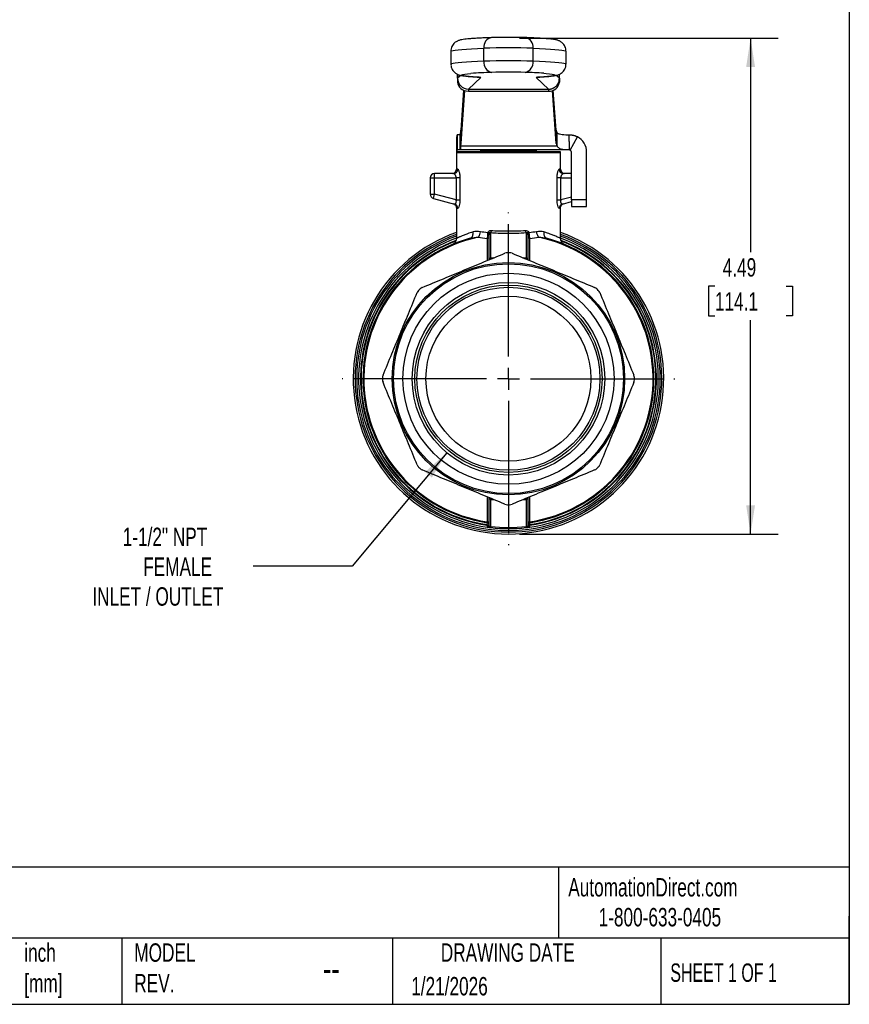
# Model space of a CAD drawing. Header units: inches. Extents: x 0.5 to 21.6, y 0.5 to 16.5.
# Tile 8 of 13: x 14 to 21.5, y 0.5 to 9.4. Entities that reach past the tile are written whole.
import ezdxf

# ---------------------------------------------------------------- set-up
doc = ezdxf.new("R2010")
doc.units = ezdxf.units.IN
doc.header["$LTSCALE"] = 2
doc.header["$MEASUREMENT"] = 0
doc.linetypes.add('SLD-Center', pattern=[0.75, 0.6, -0.05, 0.05, -0.05])
doc.linetypes.add('SLD-Solid', pattern=[0])
doc.layers.add('CENTER', color=40, linetype='SLD-Center')
doc.layers.add('DIMENSIONS', color=140, linetype='SLD-Solid', lineweight=25)
doc.layers.add('TEXT', color=140, linetype='SLD-Solid', lineweight=25)
doc.styles.add('SLDTEXTSTYLE0', font='TXT', dxfattribs={"width": 0.7})
doc.styles.add('SLDTEXTSTYLE1', font='TXT', dxfattribs={"width": 0.65})
doc.dimstyles.new('SLDDIMSTYLE0', dxfattribs={"dimtxt": 0.169922, "dimasz": 0.26, "dimexe": 0, "dimexo": 0.0625, "dimgap": 0.04248, "dimtad": 0, "dimtih": 1, "dimtoh": 1, "dimrnd": 1e-09, "dimzin": 12, "dimdsep": 46, "dimtxsty": 'SLDTEXTSTYLE0', "dimsah": 1, "dimcen": 0.09, "dimadec": 0, "dimazin": 3, "dimtfac": 1, "dimtofl": 0, "dimtmove": 0, "dimatfit": 3, "dimfxl": 0, "dimfrac": 2, "dimtolj": 1, "dimtzin": 12, "dimarcsym": 0})
doc.dimstyles.new('SLDDIMSTYLE1', dxfattribs={"dimtxt": 0.169922, "dimasz": 0.26, "dimexe": 0, "dimexo": 0.0625, "dimgap": 0.04248, "dimtad": 0, "dimtih": 1, "dimtoh": 1, "dimrnd": 1e-09, "dimzin": 12, "dimdsep": 46, "dimtxsty": 'SLDTEXTSTYLE0', "dimsah": 1, "dimcen": 0, "dimadec": 0, "dimazin": 3, "dimtfac": 1, "dimtofl": 0, "dimtmove": 0, "dimatfit": 3, "dimfxl": 0, "dimfrac": 2, "dimtolj": 1, "dimtzin": 12, "dimarcsym": 0})

# ---------------------------------------------------------------- blocks, each defined once
blk = doc.blocks.new('_D_4')
at = {"layer": 'DIMENSIONS'}
for p, q in [((17.8518, 5.4983), (16.9947, 4.4691)), ((16.9947, 4.4691), (16.0958, 4.4691))]:
    blk.add_line(p, q, dxfattribs=at)
blk.add_solid([(17.8518, 5.4983), (17.6547, 5.3241), (17.7161, 5.2729)], dxfattribs=at)
at = {"layer": 'DIMENSIONS', "attachment_point": 1, "style": 'SLDTEXTSTYLE0'}
for s, insert, char_height in [('1-1/2" NPT', (14.9134, 4.819), 0.16667), ('FEMALE', (15.0992, 4.549), 0.16667), ('INLET / OUTLET', (14.6378, 4.2789), 0.166667)]:
    blk.add_mtext(s, dxfattribs=dict(at, insert=insert, char_height=char_height))
blk = doc.blocks.new('_D_5')
at = {"layer": 'DIMENSIONS'}
for p, q in [((18.5102, 9.2549), (20.8551, 9.2549)), ((20.6051, 9.2549), (20.6051, 7.3163)), ((20.2819, 7.0082), (20.2249, 7.0082)), ((20.2249, 7.0082), (20.2249, 6.7381)), ((20.9282, 7.0082), (20.9853, 7.0082)), ((20.9853, 7.0082), (20.9853, 6.7381)), ((20.2249, 6.7381), (20.2819, 6.7381)), ((20.6051, 4.7614), (20.6051, 6.7001)), ((20.9853, 6.7381), (20.9282, 6.7381)), ((18.5102, 4.7614), (20.8551, 4.7614))]:
    blk.add_line(p, q, dxfattribs=at)
for points in [[(20.6051, 9.2549), (20.5651, 8.9949), (20.6451, 8.9949)], [(20.6051, 4.7614), (20.6451, 5.0214), (20.5651, 5.0214)]]:
    blk.add_solid(points, dxfattribs=at)
at = {"layer": 'DIMENSIONS', "char_height": 0.16667, "attachment_point": 1, "style": 'SLDTEXTSTYLE0'}
for s, insert in [('4.49', (20.3526, 7.2611)), ('114.1', (20.2819, 6.953))]:
    blk.add_mtext(s, dxfattribs=dict(at, insert=insert))
blk = doc.blocks.new('SW_CENTERMARKSYMBOL_0')
at = {"layer": 'CENTER', "color": 0}
for p, q in [((0, 0.2), (0, 1.5075)), ((0, 0), (0, 0.1)), ((-0.2, 0), (-1.5075, 0)), ((0, 0), (-0.1, 0)), ((0, 0), (0, -0.1)), ((0, 0), (0.1, 0)), ((0.2, 0), (1.5075, 0)), ((0, -0.2), (0, -1.5075))]:
    blk.add_line(p, q, dxfattribs=at)

msp = doc.modelspace()

# ---------------------------------------------------------------- linework, layer by layer
for p, q in [((17.8885, 9.1373), (17.8885, 9.0193)), ((18.187, 9.0458), (18.187, 9.1638)), ((18.6335, 9.0458), (18.6335, 9.1638)), ((18.9318, 9.0193), (18.9318, 9.1373)), ((17.9485, 8.8909), (17.9485, 8.9274)), ((17.9485, 8.9274), (17.9485, 8.8558)), ((18.8716, 8.8909), (18.8716, 8.9274)), ((17.9772, 8.918), (17.9485, 8.8909)), ((18.047, 8.7925), (18.1595, 8.8989)), ((18.6609, 8.8989), (18.7731, 8.7925)), ((18.6945, 8.9028), (18.6888, 8.9027)), ((18.8716, 8.8909), (18.843, 8.918)), ((18.0039, 8.7834), (17.9771, 8.4203)), ((18.0124, 8.7804), (17.9771, 8.301)), ((18.047, 8.7925), (18.7731, 8.7925)), ((18.047, 8.7753), (18.7731, 8.7753)), ((18.8433, 8.301), (18.808, 8.7805)), ((18.8433, 8.4203), (18.8165, 8.7836)), ((17.9771, 8.4203), (17.9759, 8.398)), ((17.9759, 8.398), (17.9759, 8.2787)), ((17.9771, 8.301), (17.9771, 8.4203)), ((18.8433, 8.301), (18.8433, 8.4203)), ((18.8515, 8.2787), (18.8515, 8.398)), ((17.9445, 8.3795), (17.9445, 8.2418)), ((17.973, 8.3795), (17.9445, 8.3795)), ((17.973, 8.2418), (17.973, 8.3795)), ((17.9771, 8.301), (17.9759, 8.2787)), ((18.9614, 8.3189), (18.9614, 8.3795)), ((18.9614, 8.3189), (18.9614, 8.2418)), ((18.9706, 8.2394), (19.0353, 8.3611)), ((17.9378, 8.2201), (17.9378, 8.0666)), ((17.9378, 8.2201), (18.4102, 8.2201)), ((18.8824, 8.226), (17.9381, 8.226)), ((17.973, 8.2418), (17.9445, 8.2418)), ((18.9614, 8.2418), (17.973, 8.2418)), ((17.9759, 8.2787), (18.8515, 8.2787)), ((18.1553, 8.2339), (18.1553, 8.226)), ((18.1553, 8.2339), (18.6651, 8.2339)), ((18.4102, 8.2201), (18.8826, 8.2201)), ((18.6651, 8.226), (18.6651, 8.2339)), ((18.8826, 8.0666), (18.8826, 8.2201)), ((18.9614, 8.2418), (18.9614, 8.2418)), ((18.9811, 7.789), (18.9811, 8.2221)), ((19.1189, 7.789), (19.1189, 8.2221)), ((17.9497, 8.0666), (17.9378, 8.0666)), ((18.8826, 8.0666), (18.8707, 8.0666)), ((17.7015, 7.9878), (17.7409, 7.9878)), ((17.7015, 7.9878), (17.7015, 7.8409)), ((17.7409, 7.9878), (17.7409, 8.0272)), ((17.9113, 8.0272), (17.7409, 8.0272)), ((17.7409, 7.8409), (17.7409, 7.9878)), ((17.7409, 7.9878), (17.9361, 7.9878)), ((17.9361, 7.9878), (17.9361, 7.7885)), ((17.9726, 7.7885), (17.9726, 7.9878)), ((18.8478, 7.9878), (18.8478, 7.7885)), ((18.8843, 7.7885), (18.8843, 7.9878)), ((18.8843, 7.9878), (18.9811, 7.9878)), ((18.9811, 8.0272), (18.9091, 8.0272)), ((17.7015, 7.8409), (17.7409, 7.8409)), ((17.7307, 7.8028), (17.7409, 7.8409)), ((17.7307, 7.8028), (17.9215, 7.7517)), ((17.9361, 7.7885), (17.7409, 7.8409)), ((18.9811, 7.8145), (18.8843, 7.7885)), ((18.8989, 7.7517), (18.9811, 7.7737)), ((19.1189, 7.789), (18.9811, 7.789)), ((18.9811, 7.789), (18.9811, 7.73)), ((19.1189, 7.73), (19.1189, 7.789)), ((17.9378, 7.7171), (17.9378, 7.4379)), ((18.8826, 7.4379), (18.8826, 7.7171)), ((18.9811, 7.73), (19.1189, 7.73)), ((18.2159, 7.4404), (18.2164, 7.2392)), ((18.233, 7.4662), (18.233, 7.2453)), ((18.2504, 7.2622), (18.2504, 7.4832)), ((18.57, 7.4832), (18.57, 7.2622)), ((18.5874, 7.2453), (18.5874, 7.4662)), ((18.604, 7.2392), (18.6045, 7.4404)), ((18.2753, 7.2636), (18.2504, 7.2622)), ((18.57, 7.2622), (18.5451, 7.2636)), ((18.2164, 5.0986), (18.2159, 4.8724)), ((18.233, 5.0925), (18.233, 4.8449)), ((18.5874, 4.8449), (18.5874, 5.0925)), ((18.6045, 4.8724), (18.604, 5.0986)), ((18.2504, 4.8279), (18.2504, 5.0756)), ((18.2504, 5.0756), (18.2753, 5.0742)), ((18.5451, 5.0742), (18.57, 5.0756)), ((18.57, 5.0756), (18.57, 4.8279)), ((18.2154, 4.847), (18.2154, 4.8422)), ((18.605, 4.8422), (18.605, 4.847))]:
    msp.add_line(p, q)
at = {"flags": 128}
for points in [[(17.8885, 9.1373), (17.8889, 9.1383), (17.8946, 9.1414), (17.9076, 9.1445), (17.9277, 9.1475), (17.9547, 9.1505), (17.9886, 9.1534), (18.029, 9.1562), (18.0757, 9.1589), (18.1285, 9.1614), (18.187, 9.1638)], [(18.6335, 9.1638), (18.6919, 9.1614), (18.7447, 9.1589), (18.7914, 9.1562), (18.8318, 9.1534), (18.8657, 9.1505), (18.8927, 9.1475), (18.9128, 9.1445), (18.9258, 9.1414), (18.9315, 9.1383), (18.9318, 9.1373)], [(18.187, 9.0458), (18.1285, 9.0434), (18.0757, 9.0408), (18.029, 9.0382), (17.9886, 9.0354), (17.9547, 9.0325), (17.9277, 9.0295), (17.9076, 9.0265), (17.8946, 9.0234), (17.8889, 9.0202), (17.8885, 9.0193)], [(18.9318, 9.0193), (18.9315, 9.0202), (18.9258, 9.0234), (18.9128, 9.0264), (18.8927, 9.0295), (18.8657, 9.0325), (18.8318, 9.0354), (18.7914, 9.0382), (18.7447, 9.0408), (18.6919, 9.0434), (18.6335, 9.0458)], [(18.1315, 8.9027), (18.0899, 8.9054), (18.055, 8.9082), (18.0271, 8.9111), (18.0065, 8.914), (17.9931, 8.917), (17.9873, 8.9201), (17.9889, 8.9231), (17.998, 8.9261), (18.0145, 8.9291), (18.0384, 8.9321), (18.0686, 8.9348)], [(18.7314, 8.9364), (18.7511, 8.9349), (18.782, 8.9321), (18.8059, 8.9291), (18.8224, 8.9261), (18.8315, 8.9231), (18.8331, 8.9201), (18.8272, 8.917), (18.8139, 8.914), (18.7932, 8.9111), (18.7653, 8.9082), (18.7304, 8.9054), (18.6888, 8.9027)], [(17.9485, 8.8909), (17.9485, 8.8899), (17.9485, 8.8879), (17.9485, 8.8849), (17.9485, 8.8809), (17.9485, 8.876), (17.9485, 8.8702), (17.9485, 8.8634), (17.9485, 8.8558)], [(18.1251, 8.9052), (18.1403, 8.9008), (18.1595, 8.8989)], [(18.6609, 8.8989), (18.68, 8.9008), (18.6806, 8.901)], [(18.8716, 8.8909), (18.8716, 8.8899), (18.8716, 8.8879), (18.8716, 8.8849), (18.8716, 8.8809), (18.8716, 8.876), (18.8716, 8.8702), (18.8716, 8.8634), (18.8716, 8.8558)], [(18.047, 8.7925), (18.047, 8.792), (18.047, 8.791), (18.047, 8.7896), (18.047, 8.7876), (18.047, 8.7852), (18.047, 8.7824), (18.047, 8.779), (18.047, 8.7753)], [(18.7731, 8.7925), (18.7731, 8.792), (18.7731, 8.791), (18.7731, 8.7896), (18.7731, 8.7876), (18.7731, 8.7852), (18.7731, 8.7824), (18.7731, 8.779), (18.7731, 8.7753)]]:
    msp.add_lwpolyline(points, dxfattribs=at)
for radius in [1.0531, 1.0413, 0.9567, 0.8726, 0.8488, 0.8292, 0.748]:
    msp.add_circle((18.4102, 6.1689), radius)
for centre, radius, start, end in [((18.2713, 9.1756), 0.0851, 98.29498, 187.96675), ((18.4102, 4.4868), 4.7754, 88.18503, 91.81481), ((18.5492, 9.1756), 0.0851, 352.03472, 81.70741), ((18.4102, 2.1128), 7.0546, 88.18637, 91.81347), ((18.278, 9.0348), 0.0917, 173.11396, 258.02352), ((18.4102, 1.9947), 7.0546, 88.18638, 91.81346), ((18.5424, 9.0348), 0.0917, 281.97369, 6.88481), ((18.4014, 4.5082), 4.4391, 91.83846, 94.29946), ((18.4102, 4.1721), 4.7754, 88.18503, 91.81482), ((18.3915, 3.9314), 5.0166, 86.11533, 88.05903), ((18.1368, 8.8368), 0.0662, 69.97277, 94.58075), ((18.6835, 8.8367), 0.0662, 85.42651, 110.01507), ((18.7813, 8.8658), 0.0909, 264.85201, 353.65115), ((18.889, 8.4244), 0.0459, 185.12148, 215.15298), ((18.889, 8.3051), 0.0459, 185.12148, 215.15298), ((18.9614, 8.2221), 0.1575, 0, 61.98984), ((17.9968, 8.2201), 0.0591, 174.30795, 180), ((18.1632, 8.2339), 0.00787, 90, 180), ((18.6573, 8.2339), 0.00787, 360, 90), ((18.8236, 8.2201), 0.0591, 0, 5.69205), ((18.9614, 8.2221), 0.0197, 0, 61.98984), ((17.8984, 8.0666), 0.0394, 270, 0), ((18.922, 8.0666), 0.0394, 180, 270), ((17.7409, 7.9878), 0.0394, 90, 180), ((17.7409, 7.8409), 0.0394, 180, 255), ((18.4102, 6.1689), 1.4075, 109.61294, 270), ((18.4102, 6.1689), 1.4075, 270, 70.38706), ((18.4102, 6.1689), 1.3902, 109.86717, 270), ((18.4102, 6.1689), 1.3756, 110.08735, 270), ((18.4102, 6.1689), 1.3583, 110.40504, 261.78679), ((18.4102, 6.1689), 1.341, 110.82679, 261.646), ((18.4102, 6.1689), 1.3362, 111.04897, 261.61623), ((18.4102, 6.1689), 1.3189, 105.20626, 261.54348), ((18.4102, 6.1689), 1.311, 102.0692, 261.47581), ((18.1846, 7.4234), 0.0778, 58.77036, 61.58789), ((18.4102, 6.1689), 1.3902, 270, 70.13283), ((18.4102, 6.1689), 1.3756, 270, 69.91265), ((18.6358, 7.4234), 0.0778, 118.41211, 121.22964), ((18.4102, 6.1689), 1.3583, 278.21321, 69.64559), ((18.4102, 6.1689), 1.3189, 278.45652, 74.79374), ((18.4102, 6.1689), 1.311, 278.52419, 77.9308), ((18.4102, 6.1689), 1.341, 278.354, 69.15614), ((18.4102, 6.1689), 1.3362, 278.38377, 68.97917), ((18.4102, 6.1689), 1.1417, 89.4864, 90.5136), ((18.4102, 6.1689), 1.1417, 134.4864, 135.5136), ((18.4102, 6.1689), 1.1417, 44.4864, 45.5136), ((18.4102, 6.1689), 1.1417, 179.4864, 180.5136), ((18.4102, 6.1689), 1.1417, 359.4864, 0.5136), ((18.4102, 6.1689), 1.1417, 224.4864, 225.5136), ((18.4102, 6.1689), 1.1417, 314.4864, 315.5136), ((18.4102, 6.1689), 1.1417, 269.4864, 270.5136)]:
    msp.add_arc(centre, radius, start, end)
for centre, major_axis, ratio, start_param, end_param in [((18.047, 8.8909), (0.0985, -0.0001), 0.998713, 3.142118, 4.712914), ((18.047, 8.8558), (0.0985, 0), 0.817064, 3.14166, 4.712456)]:
    msp.add_ellipse(centre, major_axis=major_axis, ratio=ratio, start_param=start_param, end_param=end_param)
for points, knots in [([(18.2553, 9.2598), (18.246, 9.2594), (18.2188, 9.2584), (18.1771, 9.2566), (18.1321, 9.2542), (18.0919, 9.2518), (18.0566, 9.2491), (18.0259, 9.2463), (17.999, 9.2429), (17.9802, 9.2397), (17.9644, 9.2356), (17.9533, 9.2316), (17.9417, 9.2262), (17.9287, 9.218), (17.9149, 9.2059), (17.9023, 9.1895), (17.8931, 9.1693), (17.8884, 9.1512), (17.8891, 9.1403), (17.8893, 9.1372)], [0, 0, 0, 0, 0.049393, 0.143915, 0.238696, 0.333967, 0.430069, 0.52772, 0.628744, 0.739652, 0.78663, 0.819655, 0.848372, 0.875328, 0.902217, 0.930041, 0.958835, 0.988168, 1, 1, 1, 1]), ([(18.9312, 9.1373), (18.9313, 9.1404), (18.9319, 9.1514), (18.9273, 9.1693), (18.9184, 9.1888), (18.9068, 9.2043), (18.8943, 9.2159), (18.8822, 9.2242), (18.8711, 9.2299), (18.8607, 9.234), (18.85, 9.2372), (18.8367, 9.2403), (18.819, 9.2433), (18.7947, 9.2462), (18.764, 9.2491), (18.7283, 9.2518), (18.6869, 9.2543), (18.641, 9.2567), (18.5998, 9.2585), (18.5735, 9.2595), (18.5651, 9.2598)], [0, 0, 0, 0, 0.011896, 0.041821, 0.069248, 0.094967, 0.119569, 0.143958, 0.1697, 0.199142, 0.236207, 0.287737, 0.371428, 0.471846, 0.566945, 0.667546, 0.76491, 0.860795, 0.955911, 1, 1, 1, 1]), ([(17.8893, 9.0192), (17.8892, 9.0138), (17.8891, 9.0007), (17.8953, 8.9814), (17.9051, 8.963), (17.9171, 8.9487), (17.9296, 8.938), (17.9414, 8.9306), (17.9523, 8.9254), (17.9626, 8.9217), (17.9737, 8.9186), (17.9888, 8.9154), (18.0088, 8.9124), (18.036, 8.9094), (18.0681, 8.9066), (18.0986, 8.9045), (18.1193, 8.9032), (18.1258, 8.9028)], [0, 0, 0, 0, 0.027482, 0.066614, 0.102687, 0.136705, 0.169479, 0.202535, 0.238086, 0.279883, 0.333937, 0.411681, 0.548319, 0.680121, 0.806113, 0.939198, 1, 1, 1, 1]), ([(18.6945, 8.9028), (18.7016, 8.9033), (18.7225, 8.9045), (18.7533, 8.9067), (18.7855, 8.9095), (18.8133, 8.9126), (18.8343, 8.9158), (18.8507, 8.9195), (18.864, 8.9238), (18.8762, 8.9291), (18.8889, 8.9366), (18.9027, 8.9479), (18.9157, 8.9635), (18.9258, 8.983), (18.9314, 9.0022), (18.9312, 9.0146), (18.9312, 9.0192)], [0, 0, 0, 0, 0.066423, 0.195358, 0.325642, 0.459414, 0.602254, 0.693421, 0.750151, 0.789181, 0.825598, 0.861633, 0.898657, 0.937094, 0.976368, 1, 1, 1, 1]), ([(18.1258, 8.9028), (18.1283, 8.9027), (18.1341, 8.9023), (18.1394, 8.9018), (18.1397, 8.9018), (18.1398, 8.9018)], [0, 0, 0, 0, 0.328496, 0.764106, 1, 1, 1, 1]), ([(18.6805, 8.9018), (18.6804, 8.9018), (18.68, 8.9017), (18.6834, 8.9021), (18.6888, 8.9025), (18.6934, 8.9028), (18.6945, 8.9028)], [0, 0, 0, 0, 0.087303, 0.423354, 0.857301, 1, 1, 1, 1]), ([(18.7731, 8.7925), (18.7752, 8.7925), (18.7793, 8.7926), (18.7854, 8.7932), (18.7912, 8.7941), (18.7968, 8.7953), (18.8021, 8.7968), (18.8071, 8.7985), (18.8119, 8.8004), (18.8164, 8.8024), (18.8206, 8.8046), (18.8245, 8.8069), (18.8282, 8.8093), (18.8316, 8.8117), (18.8347, 8.8141), (18.8376, 8.8165), (18.8403, 8.8189), (18.8419, 8.8205), (18.8459, 8.8245), (18.8518, 8.8312), (18.8591, 8.8423), (18.8647, 8.854), (18.8687, 8.8662), (18.8711, 8.8785), (18.8714, 8.8868), (18.8716, 8.8909)], [0, 0, 0, 0, 0.040608, 0.07997, 0.118085, 0.154954, 0.190575, 0.224951, 0.258079, 0.289961, 0.320596, 0.349985, 0.378126, 0.405021, 0.430669, 0.455071, 0.478225, 0.500133, 0.500259, 0.58735, 0.672918, 0.756966, 0.839495, 0.920505, 1, 1, 1, 1]), ([(17.973, 8.3795), (17.9735, 8.3795), (17.974, 8.3811), (17.9749, 8.3874), (17.9754, 8.392), (17.9759, 8.398)], [0, 0, 0, 0, 0.0918336, 0.0918336, 0.1836671, 0.1836671, 0.1836671, 0.1836671]), ([(18.8515, 8.398), (18.854, 8.3954), (18.8569, 8.3933), (18.8636, 8.3896), (18.8674, 8.388), (18.8794, 8.3842), (18.8884, 8.3827), (18.908, 8.3806), (18.9182, 8.3802), (18.9393, 8.3796), (18.9502, 8.3796), (18.9614, 8.3796)], [0, 0, 0, 0, 0.125, 0.125, 0.25, 0.25, 0.5, 0.5, 0.75, 0.75, 1, 1, 1, 1]), ([(17.9411, 8.226), (17.9413, 8.2401), (17.9417, 8.2695), (17.9423, 8.3105), (17.943, 8.347), (17.9438, 8.3741), (17.9443, 8.3777), (17.9445, 8.3795)], [0, 0, 0, 0, 0.173647, 0.363279, 0.552902, 0.776417, 1, 1, 1, 1]), ([(18.9614, 8.3795), (18.9639, 8.3795), (18.969, 8.3794), (18.9766, 8.3789), (18.9842, 8.378), (18.9917, 8.3767), (18.9993, 8.375), (19.0067, 8.373), (19.014, 8.3705), (19.0213, 8.3678), (19.0284, 8.3647), (19.033, 8.3623), (19.0353, 8.3611)], [0, 0, 0, 0, 0.09923, 0.198585, 0.298084, 0.397741, 0.497576, 0.597605, 0.697846, 0.798314, 0.899026, 1, 1, 1, 1]), ([(17.9445, 8.2418), (17.9442, 8.2414), (17.9436, 8.2406), (17.9426, 8.2353), (17.942, 8.2301), (17.9416, 8.2269), (17.9415, 8.226)], [0, 0, 0, 0, 0.321525, 0.64299, 0.896322, 1, 1, 1, 1]), ([(17.9759, 8.2787), (17.9754, 8.2666), (17.9749, 8.2574), (17.974, 8.2449), (17.9735, 8.2418), (17.973, 8.2418)], [0, 0, 0, 0, 0.1835574, 0.1835574, 0.3671149, 0.3671149, 0.3671149, 0.3671149]), ([(18.9614, 8.2418), (18.954, 8.2418), (18.947, 8.2419), (18.9335, 8.2422), (18.9271, 8.2425), (18.915, 8.2434), (18.9094, 8.244), (18.8988, 8.2457), (18.8939, 8.2468), (18.8802, 8.2509), (18.8727, 8.2546), (18.8601, 8.2648), (18.8552, 8.2711), (18.8515, 8.2787)], [0, 0, 0, 0, 0.125, 0.125, 0.25, 0.25, 0.375, 0.375, 0.5, 0.5, 0.75, 0.75, 1, 1, 1, 1]), ([(18.9706, 8.2394), (18.9701, 8.2397), (18.9692, 8.2402), (18.9676, 8.2408), (18.9661, 8.2412), (18.9645, 8.2415), (18.9629, 8.2417), (18.9619, 8.2417), (18.9614, 8.2418)], [0, 0, 0, 0, 0.14612, 0.295814, 0.452974, 0.620973, 0.802582, 1, 1, 1, 1]), ([(17.9113, 8.0272), (17.9213, 8.0272), (17.9313, 8.0314), (17.9455, 8.046), (17.9497, 8.0562), (17.9497, 8.0666)], [0, 0, 0, 0, 0.5, 0.5, 1, 1, 1, 1]), ([(17.9726, 7.9878), (17.9726, 7.9998), (17.9704, 8.0238), (17.9612, 8.0564), (17.9534, 8.0666), (17.9497, 8.0666)], [0, 0, 0, 0, 0.0913555, 0.1827109, 0.3197441, 0.3197441, 0.3197441, 0.3197441]), ([(18.8707, 8.0666), (18.867, 8.0666), (18.8593, 8.0565), (18.85, 8.0239), (18.8478, 7.9998), (18.8478, 7.9878)], [0, 0, 0, 0, 0.1370739, 0.2284564, 0.319839, 0.319839, 0.319839, 0.319839]), ([(18.8707, 8.0666), (18.8707, 8.0562), (18.8749, 8.046), (18.8891, 8.0314), (18.8991, 8.0272), (18.9091, 8.0272)], [0, 0, 0, 0, 0.5, 0.5, 1, 1, 1, 1]), ([(17.9361, 7.9878), (17.9361, 7.9888), (17.9361, 7.9908), (17.9358, 7.9939), (17.9353, 7.997), (17.9346, 8), (17.9334, 8.0043), (17.9311, 8.0098), (17.9278, 8.0153), (17.9237, 8.0204), (17.9198, 8.024), (17.9161, 8.0261), (17.9135, 8.027), (17.912, 8.0271), (17.9113, 8.0272)], [0, 0, 0, 0, 0.04477, 0.090502, 0.137367, 0.185527, 0.23513, 0.348617, 0.481919, 0.578049, 0.742115, 0.843522, 0.929473, 1, 1, 1, 1]), ([(17.9726, 7.9878), (17.9697, 7.9878), (17.9646, 7.9878), (17.9517, 7.9878), (17.9439, 7.9878), (17.9361, 7.9878)], [0, 0, 0, 0, 0.5, 0.5, 1, 1, 1, 1]), ([(18.8843, 7.9878), (18.8765, 7.9878), (18.8687, 7.9878), (18.8558, 7.9878), (18.8507, 7.9878), (18.8478, 7.9878)], [0, 0, 0, 0, 0.5, 0.5, 1, 1, 1, 1]), ([(18.9091, 8.0272), (18.9086, 8.0272), (18.9076, 8.0271), (18.9058, 8.0266), (18.9037, 8.0258), (18.9004, 8.0238), (18.8968, 8.0205), (18.8941, 8.0171), (18.8917, 8.0139), (18.8894, 8.0098), (18.8868, 8.0037), (18.8853, 7.9981), (18.8844, 7.9929), (18.8843, 7.9895), (18.8843, 7.9878)], [0, 0, 0, 0, 0.0511771, 0.1107434, 0.1787167, 0.2551082, 0.418565, 0.5124963, 0.5181813, 0.6514186, 0.7648258, 0.8467844, 0.9249278, 1, 1, 1, 1]), ([(17.9215, 7.7517), (17.9221, 7.7516), (17.9233, 7.7513), (17.9251, 7.7515), (17.9268, 7.752), (17.9284, 7.7528), (17.9299, 7.7539), (17.9313, 7.7552), (17.9325, 7.7567), (17.9336, 7.7583), (17.9343, 7.7595), (17.9354, 7.7618), (17.9368, 7.7658), (17.9377, 7.7728), (17.9377, 7.7806), (17.9367, 7.7859), (17.9361, 7.7885)], [0, 0, 0, 0, 0.069458, 0.135447, 0.198003, 0.257166, 0.312988, 0.365525, 0.414849, 0.461046, 0.504219, 0.506506, 0.629792, 0.751072, 0.873463, 1, 1, 1, 1]), ([(17.9361, 7.7885), (17.9439, 7.7885), (17.9517, 7.7885), (17.9646, 7.7885), (17.9697, 7.7885), (17.9726, 7.7885)], [0, 0, 0, 0, 0.5, 0.5, 1, 1, 1, 1]), ([(17.9497, 7.7137), (17.9545, 7.7123), (17.9667, 7.7286), (17.9726, 7.7707), (17.9726, 7.7885)], [0, 0, 0, 0, 0.1808212, 0.3164371, 0.3164371, 0.3164371, 0.3164371]), ([(18.8478, 7.7885), (18.8478, 7.7797), (18.8488, 7.7619), (18.8563, 7.7252), (18.8659, 7.7123), (18.8707, 7.7137)], [0, 0, 0, 0, 0.0677878, 0.1355757, 0.3163433, 0.3163433, 0.3163433, 0.3163433]), ([(18.8478, 7.7885), (18.8507, 7.7885), (18.8558, 7.7885), (18.8687, 7.7885), (18.8765, 7.7885), (18.8843, 7.7885)], [0, 0, 0, 0, 0.5, 0.5, 1, 1, 1, 1]), ([(18.8843, 7.7885), (18.884, 7.7873), (18.8835, 7.7849), (18.883, 7.7813), (18.8827, 7.7778), (18.8827, 7.7744), (18.8829, 7.7712), (18.8833, 7.7681), (18.8839, 7.7652), (18.8848, 7.7625), (18.8861, 7.7594), (18.8882, 7.756), (18.8913, 7.7531), (18.895, 7.7512), (18.8976, 7.7515), (18.8989, 7.7517)], [0, 0, 0, 0, 0.057602, 0.113926, 0.169218, 0.223738, 0.277758, 0.331557, 0.385417, 0.43962, 0.494442, 0.59715, 0.715147, 0.849246, 1, 1, 1, 1]), ([(17.9086, 7.7552), (17.9127, 7.7536), (17.9208, 7.7506), (17.9302, 7.7415), (17.9366, 7.73), (17.9374, 7.7214), (17.9378, 7.7171)], [0, 0, 0, 0, 0.250088, 0.500001, 0.749914, 1, 1, 1, 1]), ([(18.8826, 7.7171), (18.883, 7.7214), (18.8839, 7.73), (18.8902, 7.7415), (18.8997, 7.7506), (18.9077, 7.7536), (18.9118, 7.7552)], [0, 0, 0, 0, 0.250086, 0.499999, 0.749912, 1, 1, 1, 1]), ([(18.0889, 7.4986), (18.072, 7.4932), (18.0422, 7.4838), (18.0111, 7.472), (17.9911, 7.4637), (17.9773, 7.458), (17.9665, 7.4533), (17.9576, 7.4494), (17.9505, 7.4462), (17.945, 7.4437), (17.9399, 7.4413), (17.9368, 7.4399), (17.9379, 7.4404), (17.9379, 7.4404)], [0, 0, 0, 0, 0.187993, 0.329759, 0.425262, 0.502366, 0.576956, 0.649062, 0.718714, 0.785945, 0.850794, 0.991696, 1, 1, 1, 1]), ([(18.0643, 7.4416), (18.0743, 7.4444), (18.0888, 7.4602), (18.0906, 7.4871), (18.0889, 7.4986)], [0, 0, 0, 0, 0.571429, 1, 1, 1, 1]), ([(18.1361, 7.4509), (18.142, 7.4569), (18.1514, 7.4724), (18.1561, 7.4924), (18.157, 7.5009)], [0, 0, 0, 0, 0.571429, 1, 1, 1, 1]), ([(18.2535, 7.5093), (18.2463, 7.5098), (18.2353, 7.5074), (18.2261, 7.4993), (18.2232, 7.4949), (18.2223, 7.4932), (18.2218, 7.4923), (18.2217, 7.4919)], [-0.1058145, -0.1058145, -0.1058145, -0.1058145, -0.0453491, -0.0151164, -0.0075582, -0.0037791, 0, 0, 0, 0]), ([(18.2535, 7.5093), (18.2532, 7.5055), (18.2522, 7.4987), (18.2502, 7.4939), (18.2493, 7.4924)], [0, 0, 0, 0, 0.571429, 1, 1, 1, 1]), ([(18.5669, 7.5093), (18.5097, 7.5054), (18.4022, 7.503), (18.2964, 7.5064), (18.2535, 7.5093)], [0, 0, 0, 0, 0.482313, 0.8440478, 0.8440478, 0.8440478, 0.8440478]), ([(18.5988, 7.4919), (18.5986, 7.4923), (18.5982, 7.4932), (18.5972, 7.4949), (18.5954, 7.4977), (18.5909, 7.5025), (18.5814, 7.5083), (18.5723, 7.5097), (18.5669, 7.5093)], [0, 0, 0, 0, 0.0037791, 0.0075582, 0.0151164, 0.0302327, 0.0604654, 0.1058145, 0.1058145, 0.1058145, 0.1058145]), ([(18.5711, 7.4924), (18.5702, 7.4939), (18.5683, 7.4987), (18.5672, 7.5055), (18.5669, 7.5093)], [0, 0, 0, 0, 0.428571, 1, 1, 1, 1]), ([(18.6634, 7.5009), (18.6644, 7.4924), (18.6691, 7.4724), (18.6784, 7.4569), (18.6843, 7.4509)], [0, 0, 0, 0, 0.428571, 1, 1, 1, 1]), ([(18.7315, 7.4986), (18.7298, 7.4871), (18.7316, 7.4602), (18.7461, 7.4444), (18.7561, 7.4416)], [0, 0, 0, 0, 0.428571, 1, 1, 1, 1]), ([(18.8825, 7.4404), (18.8825, 7.4404), (18.8836, 7.4399), (18.8789, 7.442), (18.8644, 7.4489), (18.8408, 7.459), (18.8196, 7.4677), (18.8059, 7.4733), (18.7871, 7.4803), (18.7625, 7.4889), (18.7423, 7.4952), (18.7315, 7.4986)], [0, 0, 0, 0, 0.008343, 0.149261, 0.350861, 0.574405, 0.626197, 0.694652, 0.779772, 0.881556, 1, 1, 1, 1]), ([(17.9378, 7.4403), (17.9376, 7.4367), (17.9372, 7.4296), (17.9343, 7.4197), (17.9303, 7.4109), (17.9234, 7.4005), (17.9139, 7.3915), (17.9102, 7.3896), (17.9081, 7.3885)], [0, 0, 0, 0, 0.092551, 0.185429, 0.283788, 0.392575, 0.656148, 1, 1, 1, 1]), ([(18.233, 7.4572), (18.233, 7.4531), (18.2295, 7.445), (18.2206, 7.4409), (18.2159, 7.4404)], [0, 0, 0, 0, 0.4984194, 0.9984194, 0.9984194, 0.9984194, 0.9984194]), ([(18.2217, 7.4919), (18.2215, 7.4913), (18.2213, 7.4907), (18.2212, 7.4901), (18.2212, 7.49), (18.2212, 7.49)], [-0.00340851, -0.00340851, -0.00340851, -0.00340851, -0.00031213, -0.00031213, 0, 0, 0, 0]), ([(18.2212, 7.49), (18.2238, 7.4896), (18.2285, 7.4875), (18.2328, 7.48), (18.233, 7.4714), (18.233, 7.4662)], [0, 0, 0, 0, 0.0437257, 0.0874514, 0.15304, 0.15304, 0.15304, 0.15304]), ([(18.2212, 7.49), (18.2215, 7.4899), (18.2218, 7.4899), (18.2239, 7.4899), (18.2243, 7.4899), (18.225, 7.49)], [-0.00340851, -0.00340851, -0.00340851, -0.00340851, -0.003096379, -0.003096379, 0, 0, 0, 0]), ([(18.225, 7.49), (18.2258, 7.49), (18.2268, 7.4902), (18.2284, 7.4905), (18.232, 7.4917), (18.2389, 7.4937), (18.2452, 7.4935), (18.2493, 7.4924)], [-0.1058145, -0.1058145, -0.1058145, -0.1058145, -0.1020354, -0.0982563, -0.0906981, -0.0604654, 0, 0, 0, 0]), ([(18.2504, 7.4832), (18.2457, 7.4827), (18.2412, 7.4806), (18.2348, 7.4745), (18.233, 7.4704), (18.233, 7.4662)], [0, 0, 0, 0, 0.5, 0.5, 1, 1, 1, 1]), ([(18.2493, 7.4924), (18.2933, 7.4894), (18.402, 7.4859), (18.5124, 7.4884), (18.5711, 7.4924)], [0, 0, 0, 0, 0.3617348, 0.8440478, 0.8440478, 0.8440478, 0.8440478]), ([(18.5874, 7.4662), (18.5874, 7.4704), (18.5856, 7.4745), (18.5792, 7.4806), (18.5747, 7.4827), (18.57, 7.4832)], [0, 0, 0, 0, 0.5, 0.5, 1, 1, 1, 1]), ([(18.5711, 7.4924), (18.5742, 7.4932), (18.5794, 7.4937), (18.5857, 7.4925), (18.5897, 7.4912), (18.592, 7.4905), (18.5936, 7.4902), (18.5946, 7.49), (18.5954, 7.49)], [0, 0, 0, 0, 0.0453491, 0.0755818, 0.0906981, 0.0982563, 0.1020354, 0.1058145, 0.1058145, 0.1058145, 0.1058145]), ([(18.5874, 7.4662), (18.5874, 7.4732), (18.5879, 7.4848), (18.5953, 7.4894), (18.5992, 7.49)], [0, 0, 0, 0, 0.0874526, 0.1530421, 0.1530421, 0.1530421, 0.1530421]), ([(18.5954, 7.49), (18.5961, 7.4899), (18.5965, 7.4899), (18.5986, 7.4899), (18.5989, 7.4899), (18.5992, 7.49)], [-0.00031213, -0.00031213, -0.00031213, -0.00031213, 0.002784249, 0.002784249, 0.003096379, 0.003096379, 0.003096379, 0.003096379]), ([(18.5992, 7.49), (18.5992, 7.49), (18.5992, 7.4901), (18.5991, 7.4907), (18.5989, 7.4913), (18.5988, 7.4919)], [-0.00031213, -0.00031213, -0.00031213, -0.00031213, 0, 0, 0.003096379, 0.003096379, 0.003096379, 0.003096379]), ([(18.9123, 7.3885), (18.9102, 7.3896), (18.9065, 7.3915), (18.897, 7.4005), (18.8901, 7.4109), (18.8861, 7.4197), (18.8832, 7.4296), (18.8828, 7.4367), (18.8826, 7.4403)], [0, 0, 0, 0, 0.343852, 0.607425, 0.716212, 0.814571, 0.907449, 1, 1, 1, 1]), ([(17.6289, 6.9959), (17.6957, 7.0235), (17.7591, 7.0498), (17.8828, 7.101), (17.9431, 7.126), (18.0637, 7.176), (18.124, 7.2009), (18.2477, 7.2522), (18.3111, 7.2784), (18.3779, 7.3061)], [0, 0, 0, 0, 0.25, 0.25, 0.5, 0.5, 0.75, 0.75, 1, 1, 1, 1]), ([(18.233, 7.2453), (18.233, 7.2494), (18.2348, 7.2535), (18.2412, 7.2597), (18.2457, 7.2617), (18.2504, 7.2622)], [0, 0, 0, 0, 0.5, 0.5, 1, 1, 1, 1]), ([(18.2375, 7.2479), (18.2376, 7.2482), (18.239, 7.2506), (18.2435, 7.2536), (18.2481, 7.2547), (18.2504, 7.2552)], [0, 0, 0, 0, 0.068161, 0.53408, 1, 1, 1, 1]), ([(18.4425, 7.3061), (18.5093, 7.2784), (18.5727, 7.2522), (18.6964, 7.2009), (18.7567, 7.176), (18.8773, 7.126), (18.9376, 7.101), (19.0613, 7.0498), (19.1247, 7.0235), (19.1915, 6.9959)], [0, 0, 0, 0, 0.25, 0.25, 0.5, 0.5, 0.75, 0.75, 1, 1, 1, 1]), ([(18.57, 7.2622), (18.5747, 7.2617), (18.5792, 7.2597), (18.5856, 7.2535), (18.5874, 7.2494), (18.5874, 7.2453)], [0, 0, 0, 0, 0.5, 0.5, 1, 1, 1, 1]), ([(18.57, 7.2552), (18.5723, 7.2547), (18.5769, 7.2536), (18.5814, 7.2506), (18.5828, 7.2482), (18.5829, 7.2479)], [0, 0, 0, 0, 0.46592, 0.931839, 1, 1, 1, 1]), ([(17.273, 6.2012), (17.3007, 6.268), (17.3269, 6.3314), (17.3782, 6.4551), (17.4032, 6.5154), (17.4531, 6.636), (17.4781, 6.6963), (17.5293, 6.82), (17.5556, 6.8834), (17.5832, 6.9502)], [0, 0, 0, 0, 0.25, 0.25, 0.5, 0.5, 0.75, 0.75, 1, 1, 1, 1]), ([(19.2372, 6.9502), (19.2648, 6.8834), (19.2911, 6.82), (19.3423, 6.6963), (19.3673, 6.636), (19.4173, 6.5154), (19.4422, 6.4551), (19.4935, 6.3314), (19.5197, 6.268), (19.5474, 6.2012)], [0, 0, 0, 0, 0.25, 0.25, 0.5, 0.5, 0.75, 0.75, 1, 1, 1, 1]), ([(17.5832, 5.3876), (17.5556, 5.4544), (17.5293, 5.5178), (17.4781, 5.6415), (17.4531, 5.7018), (17.4032, 5.8224), (17.3782, 5.8827), (17.3269, 6.0064), (17.3007, 6.0698), (17.273, 6.1366)], [0, 0, 0, 0, 0.25, 0.25, 0.5, 0.5, 0.75, 0.75, 1, 1, 1, 1]), ([(19.5474, 6.1366), (19.5197, 6.0698), (19.4935, 6.0064), (19.4422, 5.8827), (19.4173, 5.8224), (19.3673, 5.7018), (19.3423, 5.6415), (19.2911, 5.5178), (19.2648, 5.4544), (19.2372, 5.3876)], [0, 0, 0, 0, 0.25, 0.25, 0.5, 0.5, 0.75, 0.75, 1, 1, 1, 1]), ([(18.3779, 5.0317), (18.3111, 5.0594), (18.2477, 5.0857), (18.124, 5.1369), (18.0637, 5.1619), (17.9431, 5.2118), (17.8828, 5.2368), (17.7591, 5.288), (17.6957, 5.3143), (17.6289, 5.342)], [0, 0, 0, 0, 0.25, 0.25, 0.5, 0.5, 0.75, 0.75, 1, 1, 1, 1]), ([(19.1915, 5.342), (19.1247, 5.3143), (19.0613, 5.288), (18.9376, 5.2368), (18.8773, 5.2118), (18.7567, 5.1619), (18.6964, 5.1369), (18.5727, 5.0857), (18.5093, 5.0594), (18.4425, 5.0317)], [0, 0, 0, 0, 0.25, 0.25, 0.5, 0.5, 0.75, 0.75, 1, 1, 1, 1]), ([(18.2504, 5.0756), (18.2457, 5.0761), (18.2412, 5.0781), (18.2348, 5.0843), (18.233, 5.0884), (18.233, 5.0925)], [0, 0, 0, 0, 0.5, 0.5, 1, 1, 1, 1]), ([(18.2504, 5.0826), (18.2481, 5.0832), (18.2435, 5.0843), (18.239, 5.0873), (18.2376, 5.0896), (18.2375, 5.0899)], [0, 0, 0, 0, 0.46592, 0.931839, 1, 1, 1, 1]), ([(18.5874, 5.0925), (18.5874, 5.0884), (18.5856, 5.0843), (18.5792, 5.0781), (18.5747, 5.0761), (18.57, 5.0756)], [0, 0, 0, 0, 0.5, 0.5, 1, 1, 1, 1]), ([(18.5829, 5.0899), (18.5828, 5.0896), (18.5814, 5.0873), (18.5769, 5.0843), (18.5723, 5.0832), (18.57, 5.0826)], [0, 0, 0, 0, 0.068161, 0.53408, 1, 1, 1, 1]), ([(18.2154, 4.847), (18.2202, 4.8467), (18.2279, 4.8439), (18.2317, 4.8387), (18.2325, 4.8365)], [0.1622377, 0.1622377, 0.1622377, 0.1622377, 0.6622377, 1, 1, 1, 1]), ([(18.2154, 4.8422), (18.2188, 4.8419), (18.2254, 4.8402), (18.2298, 4.8363), (18.2312, 4.8342)], [0, 0, 0, 0, 0.3590286, 0.7036903, 0.7036903, 0.7036903, 0.7036903]), ([(18.2154, 4.8422), (18.2157, 4.8359), (18.216, 4.8273), (18.2162, 4.8246), (18.2162, 4.8246)], [-0.1563958, -0.1563958, -0.1563958, -0.1563958, -0.0670268, 0, 0, 0, 0]), ([(18.2312, 4.8342), (18.2283, 4.8295), (18.2224, 4.8237), (18.2162, 4.8246), (18.2162, 4.8246), (18.2162, 4.8246)], [-0.0005765, -0.0005765, -0.0005765, -0.0005765, 0.1352264, 0.1352264, 0.1358029, 0.1358029, 0.1358029, 0.1358029]), ([(18.2162, 4.8246), (18.2162, 4.8246), (18.2163, 4.8246), (18.2289, 4.8227), (18.2408, 4.8212), (18.2467, 4.8205)], [-0.0005765, -0.0005765, -0.0005765, -0.0005765, 0, 0, 0.1358029, 0.1358029, 0.1358029, 0.1358029]), ([(18.2504, 4.8201), (18.2457, 4.8206), (18.2412, 4.823), (18.2348, 4.8301), (18.233, 4.8349), (18.233, 4.8396)], [0, 0, 0, 0, 0.5, 0.5, 1, 1, 1, 1]), ([(18.5874, 4.8396), (18.5874, 4.8349), (18.5856, 4.8301), (18.5792, 4.823), (18.5747, 4.8206), (18.57, 4.8201)], [0, 0, 0, 0, 0.5, 0.5, 1, 1, 1, 1]), ([(18.5892, 4.8342), (18.5883, 4.8311), (18.5846, 4.8245), (18.5778, 4.821), (18.5737, 4.8205)], [0, 0, 0, 0, 0.428571, 1, 1, 1, 1]), ([(18.5737, 4.8205), (18.5796, 4.8212), (18.5915, 4.8227), (18.6041, 4.8246), (18.6042, 4.8246), (18.6042, 4.8246)], [0, 0, 0, 0, 0.1358035, 0.1358035, 0.1363793, 0.1363793, 0.1363793, 0.1363793]), ([(18.6042, 4.8644), (18.5995, 4.8637), (18.5952, 4.8613), (18.5891, 4.8542), (18.5874, 4.8496), (18.5874, 4.8449)], [0, 0, 0, 0, 0.5, 0.5, 1, 1, 1, 1]), ([(18.5879, 4.8365), (18.5887, 4.8387), (18.5926, 4.8439), (18.6002, 4.8467), (18.605, 4.847)], [0.1622377, 0.1622377, 0.1622377, 0.1622377, 0.5, 1, 1, 1, 1]), ([(18.5892, 4.8342), (18.5906, 4.8363), (18.595, 4.8402), (18.6016, 4.8419), (18.605, 4.8422)], [0, 0, 0, 0, 0.3446617, 0.7036903, 0.7036903, 0.7036903, 0.7036903]), ([(18.6042, 4.8246), (18.6042, 4.8246), (18.6042, 4.8246), (18.598, 4.8237), (18.5921, 4.8295), (18.5892, 4.8342)], [0, 0, 0, 0, 0.0005758, 0.0005758, 0.1363793, 0.1363793, 0.1363793, 0.1363793]), ([(18.6042, 4.8246), (18.6042, 4.8246), (18.6044, 4.8282), (18.6048, 4.8375), (18.605, 4.8422)], [-0.2080525, -0.2080525, -0.2080525, -0.2080525, -0.1186835, -0.0516568, -0.0516568, -0.0516568, -0.0516568])]:
    msp.add_open_spline(points, degree=3, knots=knots)
for points in [[(17.9497, 7.7137), (17.9498, 7.7223), (17.9443, 7.7395), (17.9296, 7.7495), (17.9215, 7.7517)], [(17.9378, 7.7171), (17.9378, 7.7171), (17.9418, 7.716), (17.9497, 7.7137)], [(18.8989, 7.7517), (18.8908, 7.7495), (18.8761, 7.7395), (18.8706, 7.7223), (18.8707, 7.7137)], [(18.8707, 7.7137), (18.8786, 7.716), (18.8826, 7.7171), (18.8826, 7.7171)], [(18.157, 7.5009), (18.1331, 7.5053), (18.1095, 7.5049), (18.0889, 7.4986)], [(18.2212, 7.4919), (18.1989, 7.4943), (18.1773, 7.4973), (18.157, 7.5009)], [(18.6634, 7.5009), (18.6431, 7.4973), (18.6215, 7.4943), (18.5992, 7.4919)], [(18.7315, 7.4986), (18.7109, 7.5049), (18.6874, 7.5053), (18.6634, 7.5009)], [(18.0643, 7.4416), (18.0865, 7.4477), (18.1111, 7.4506), (18.1361, 7.4509)], [(18.1361, 7.4509), (18.1612, 7.4465), (18.188, 7.4431), (18.2159, 7.4404)], [(18.2212, 7.49), (18.2205, 7.4696), (18.2183, 7.4505), (18.2159, 7.4404)], [(18.2217, 7.4919), (18.2215, 7.4919), (18.2214, 7.4919), (18.2212, 7.4919)], [(18.2504, 7.4832), (18.2504, 7.4863), (18.2503, 7.4894), (18.2493, 7.4924)], [(18.5712, 7.4924), (18.5702, 7.4894), (18.57, 7.4863), (18.57, 7.4832)], [(18.5874, 7.4572), (18.5874, 7.4532), (18.5909, 7.445), (18.5998, 7.4409), (18.6045, 7.4404)], [(18.5988, 7.4919), (18.5989, 7.4919), (18.599, 7.4919), (18.5992, 7.4919)], [(18.6045, 7.4404), (18.6033, 7.4454), (18.601, 7.4597), (18.5996, 7.4798), (18.5992, 7.49)], [(18.6045, 7.4404), (18.6324, 7.4431), (18.6592, 7.4465), (18.6843, 7.4509)], [(18.6843, 7.4509), (18.7093, 7.4506), (18.7339, 7.4477), (18.7561, 7.4416)], [(18.2504, 7.2552), (18.2504, 7.2564), (18.2504, 7.2588), (18.2504, 7.2622)], [(18.4, 7.3106), (18.3923, 7.3105), (18.3848, 7.309), (18.3779, 7.3061)], [(18.4425, 7.3061), (18.4356, 7.309), (18.4281, 7.3105), (18.4204, 7.3106)], [(18.57, 7.2622), (18.5701, 7.2588), (18.5701, 7.2564), (18.57, 7.2552)], [(17.5957, 6.969), (17.5903, 6.9635), (17.5861, 6.9571), (17.5832, 6.9502)], [(17.6289, 6.9959), (17.622, 6.993), (17.6156, 6.9888), (17.6101, 6.9834)], [(19.2103, 6.9834), (19.2048, 6.9888), (19.1984, 6.993), (19.1915, 6.9959)], [(19.2372, 6.9502), (19.2343, 6.9571), (19.2301, 6.9635), (19.2247, 6.969)], [(17.273, 6.2012), (17.2701, 6.1943), (17.2686, 6.1868), (17.2685, 6.1792)], [(17.2685, 6.1587), (17.2686, 6.151), (17.2701, 6.1435), (17.273, 6.1366)], [(19.5519, 6.1792), (19.5518, 6.1868), (19.5503, 6.1943), (19.5474, 6.2012)], [(19.5474, 6.1366), (19.5503, 6.1435), (19.5518, 6.151), (19.5519, 6.1587)], [(17.5832, 5.3876), (17.5861, 5.3807), (17.5903, 5.3743), (17.5957, 5.3689)], [(17.6101, 5.3544), (17.6156, 5.349), (17.622, 5.3448), (17.6289, 5.342)], [(19.1915, 5.342), (19.1984, 5.3448), (19.2048, 5.349), (19.2103, 5.3544)], [(19.2247, 5.3689), (19.2301, 5.3743), (19.2343, 5.3807), (19.2372, 5.3876)], [(18.2504, 5.0756), (18.2504, 5.0791), (18.2504, 5.0815), (18.2504, 5.0826)], [(18.3779, 5.0317), (18.3848, 5.0289), (18.3923, 5.0273), (18.4, 5.0272)], [(18.4204, 5.0272), (18.4281, 5.0273), (18.4356, 5.0288), (18.4425, 5.0317)], [(18.57, 5.0826), (18.5701, 5.0815), (18.5701, 5.0791), (18.57, 5.0756)], [(18.2162, 4.8644), (18.2162, 4.8644), (18.2159, 4.8579), (18.2154, 4.847)], [(18.2159, 4.8724), (18.2206, 4.8719), (18.2295, 4.8678), (18.233, 4.8596), (18.233, 4.8556)], [(18.2159, 4.8724), (18.2161, 4.8672), (18.2162, 4.8644), (18.2162, 4.8644)], [(18.2162, 4.8644), (18.2209, 4.8637), (18.2296, 4.8589), (18.233, 4.8496), (18.233, 4.8449)], [(18.2325, 4.8365), (18.2322, 4.8357), (18.2318, 4.8349), (18.2312, 4.8342)], [(18.2467, 4.8205), (18.2396, 4.8214), (18.2332, 4.827), (18.2312, 4.8342)], [(18.2325, 4.8365), (18.2332, 4.8323), (18.2372, 4.8245), (18.2452, 4.8207), (18.2493, 4.8202)], [(18.2504, 4.8279), (18.2457, 4.8284), (18.2367, 4.8325), (18.233, 4.8407), (18.233, 4.8449)], [(18.233, 4.8449), (18.233, 4.8415), (18.233, 4.8396), (18.233, 4.8396)], [(18.2467, 4.8205), (18.2478, 4.8204), (18.2487, 4.8203), (18.2493, 4.8202)], [(18.2504, 4.8201), (18.2503, 4.8201), (18.2503, 4.8228), (18.2504, 4.8279)], [(18.57, 4.8279), (18.464, 4.8154), (18.3564, 4.8154), (18.2504, 4.8279)], [(18.2504, 4.8201), (18.3564, 4.8075), (18.464, 4.8075), (18.57, 4.8201)], [(18.5874, 4.8449), (18.5874, 4.8407), (18.5837, 4.8325), (18.5747, 4.8284), (18.57, 4.8279)], [(18.57, 4.8279), (18.5701, 4.8228), (18.5701, 4.8201), (18.57, 4.8201)], [(18.5703, 4.8201), (18.5705, 4.8201), (18.5707, 4.8202), (18.5711, 4.8202)], [(18.5879, 4.8365), (18.5873, 4.8323), (18.5832, 4.8245), (18.5753, 4.8207), (18.5711, 4.8202)], [(18.5711, 4.8202), (18.5717, 4.8203), (18.5726, 4.8204), (18.5737, 4.8205)], [(18.6045, 4.8724), (18.5998, 4.8719), (18.5909, 4.8678), (18.5874, 4.8596), (18.5874, 4.8556)], [(18.5874, 4.8396), (18.5874, 4.8396), (18.5874, 4.8415), (18.5874, 4.8449)], [(18.5892, 4.8342), (18.5886, 4.8349), (18.5882, 4.8357), (18.5879, 4.8365)], [(18.6042, 4.8644), (18.6042, 4.8644), (18.6043, 4.8672), (18.6045, 4.8724)], [(18.605, 4.847), (18.6045, 4.8579), (18.6042, 4.8644), (18.6042, 4.8644)]]:
    msp.add_open_spline(points, degree=3)
at = {"layer": 'TEXT'}
for p, q in [((21.5, 16.5), (21.5, 0.5)), ((21.5, 1.7422), (0.5, 1.7422)), ((18.8642, 1.7422), (18.8642, 1.1)), ((21.5, 0.5), (21.5, 1.3)), ((21.5, 1.1), (0.5, 1.1)), ((14.9056, 1.1), (14.9056, 0.5)), ((17.3595, 1.1), (17.3595, 0.5)), ((19.7912, 1.1), (19.7912, 0.5)), ((0.5, 0.5), (21.5, 0.5))]:
    msp.add_line(p, q, dxfattribs=at)

# ---------------------------------------------------------------- block references
at = {"layer": 'CENTER'}
msp.add_blockref('SW_CENTERMARKSYMBOL_0', (18.4102, 6.1689), dxfattribs=at)

# ---------------------------------------------------------------- texts
at = {"layer": 'TEXT'}
for s, insert, char_height, attachment_point, style in [('AutomationDirect.com', (18.9524, 1.6438), 0.166667, 1, 'SLDTEXTSTYLE0'), ('1-800-633-0405', (19.2277, 1.373), 0.166667, 1, 'SLDTEXTSTYLE0'), ('inch^J[mm]', (14.0208, 1.0521), 0.16667, 1, 'SLDTEXTSTYLE0'), ('MODEL ^JREV.', (15.0184, 1.0523), 0.166667, 1, 'SLDTEXTSTYLE0'), ('DRAWING DATE', (18.4036, 1.0523), 0.166667, 2, 'SLDTEXTSTYLE0'), ('--', (16.7266, 0.9508), 0.25, 1, 'SLDTEXTSTYLE0'), ('SHEET 1 OF 1', (19.8773, 0.8702), 0.166667, 1, 'SLDTEXTSTYLE1'), ('1/21/2026', (17.5286, 0.7473), 0.16667, 1, 'SLDTEXTSTYLE0')]:
    msp.add_mtext(s, dxfattribs=dict(at, insert=insert, char_height=char_height, attachment_point=attachment_point, style=style))

# ---------------------------------------------------------------- dimensions: what is measured, and where the dimension line sits
at = {"layer": 'DIMENSIONS'}
dim = msp.add_linear_dim(base=(20.6051, 9.2549), p1=(18.4102, 4.7614), p2=(18.4102, 9.2549), angle=90, dimstyle='SLDDIMSTYLE0', dxfattribs=at)
dim.commit()
dim.dimension.update_dxf_attribs({"geometry": '_D_5', "text_midpoint": (20.6051, 7.0082), "dimtype": 160})
dim = msp.add_diameter_dim_2p(p1=(18.9686, 6.8395), p2=(17.8518, 5.4983), text='1-1/2" NPT\\PFEMALE\\PINLET / OUTLET', dimstyle='SLDDIMSTYLE1', override={"dimpost": '<>'}, dxfattribs=at)
dim.commit()
dim.dimension.update_dxf_attribs({"geometry": '_D_4', "text_midpoint": (15.535, 4.4691), "dimtype": 163})

doc.saveas('drawing.dxf')
